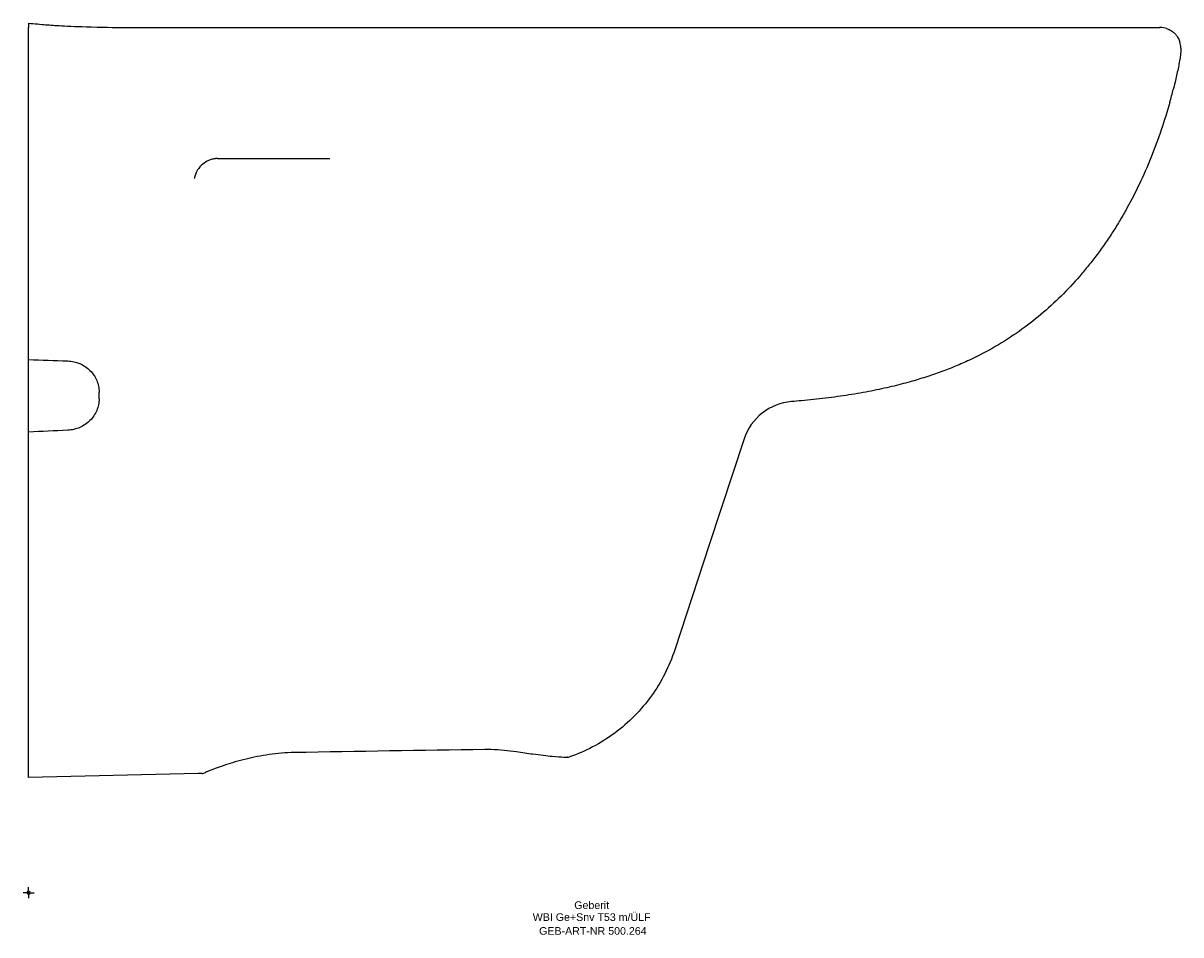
# Model space of a CAD drawing. Header units: millimetres. Extents: x -2 to 530, y -19 to 400.
import ezdxf
from ezdxf.enums import TextEntityAlignment as Align

# ---------------------------------------------------------------- set-up
doc = ezdxf.new("R2010")
doc.units = ezdxf.units.MM
doc.layers.get('0').update_dxf_attribs({"linetype": 'CONTINUOUS'})
for name, color, linetype, lineweight in [('Arbeitspunkt(DIN)', 7, 'CONTINUOUS', 25), ('GEB-ART-NR', 1, 'CONTINUOUS', 18), ('GEB-BEZUG', 2, 'CONTINUOUS', 25), ('GEB-TEXT', 5, 'CONTINUOUS', 18)]:
    doc.layers.add(name, color=color, linetype=linetype, lineweight=lineweight)
doc.layers.add('GEB-KONTUR-A', color=5, linetype='CONTINUOUS')
doc.styles.get("Standard").update_dxf_attribs({"font": 'arial.ttf'})

# ---------------------------------------------------------------- blocks, each defined once
blk = doc.blocks.new('Einfügepunkt')
at = {"layer": 'GEB-BEZUG'}
for p, q in [((-0.71, -0.71), (0.71, 0.71)), ((-0.71, 0.71), (0.71, -0.71))]:
    blk.add_line(p, q, dxfattribs=at)

msp = doc.modelspace()

# ---------------------------------------------------------------- linework, layer by layer
at = {"layer": 'Arbeitspunkt(DIN)', "ltscale": 25}
for q in [(-2.5, 0), (0, 2.5), (0, -2.5), (2.5, 0)]:
    msp.add_line((0, 0), q, dxfattribs=at)
at = {"layer": 'GEB-KONTUR-A', "ltscale": 25}
for p, q in [((518.5, 398), (520.5, 398)), ((0, 337.95), (0, 343.23)), ((0, 337.85), (0, 337.95)), ((0, 328.23), (0, 337.85)), ((329.15, 208.8), (313.27, 160.48)), ((313.27, 160.48), (297.23, 111.72)), ((0, 67.57), (0, 73.95)), ((78, 54.77), (0, 53)), ((79.8, 54.81), (78, 54.77))]:
    msp.add_line(p, q, dxfattribs=at)
for centre, start, end in [((247.81, 65.26), 252.2808, 252.2859), ((247.81, 65.26), 269.3895, 289.21), ((79.74, 57.81), 271.3, 302.1322)]:
    msp.add_arc(centre, 3, start, end, dxfattribs=at)
for centre, major_axis, ratio, start_param, end_param in [((520.97, 390.86), (8.08, -1.6), 0.861241, 1.434344, 1.797311), ((522.86, 388.97), (1.6, -8.08), 0.861241, 1.344282, 1.707249), ((511.21, 361.6), (-16.56, -53.81), 0.22374, 1.675087, 1.7875), ((87.12, 326.66), (8.4, 7.32), 0.989572, 0.930819, 0.930879), ((87.12, 326.66), (8.4, 7.32), 0.989569, 2.210687, 2.2107), ((32.41, 547.34), (-0.05, -1121.81), 0.000014, 1.281383, 1.284273)]:
    msp.add_ellipse(centre, major_axis=major_axis, ratio=ratio, start_param=start_param, end_param=end_param, dxfattribs=at)
for points, knots in [([(0, 400), (2.7, 399.72), (6.45, 399.39), (10.21, 399.11), (11.27, 399.04)], [0, 0, 0, 0, 0.2786462, 0.3874342, 0.3874342, 0.3874342, 0.3874342]), ([(0, 400), (0, 400), (0, 399.91), (0, 399.34), (0, 398.87), (0, 398)], [0, 0, 0, 0, 0.500005, 0.500005, 1, 1, 1, 1]), ([(0, 388.5), (0, 388.73), (0, 388.96), (0, 389.19), (0, 389.42), (0, 389.65), (0, 389.88), (0, 390.12), (0, 390.35), (0, 390.58), (0, 390.81), (0, 391.04), (0, 391.27), (0, 391.5), (0, 391.72), (0, 391.95), (0, 391.99), (0, 392.03), (0, 392.07), (0, 392.29), (0, 392.5), (0, 392.72), (0, 392.94), (0, 393.15), (0, 393.36), (0, 393.56), (0, 393.76), (0, 393.95), (0, 394.14), (0, 394.33), (0, 394.51), (0, 394.69), (0, 394.86), (0, 395.03), (0, 395.05), (0, 395.08), (0, 395.11), (0, 395.28), (0, 395.44), (0, 395.59), (0, 395.75), (0, 395.89), (0, 396.04), (0, 396.18), (0, 396.32), (0, 396.45), (0, 396.58), (0, 396.7), (0, 396.82), (0, 396.94), (0, 397.04), (0, 397.14), (0, 397.16), (0, 397.17), (0, 397.19), (0, 397.28), (0, 397.37), (0, 397.45), (0, 397.53), (0, 397.61), (0, 397.67), (0, 397.73), (0, 397.79), (0, 397.83), (0, 397.87), (0, 397.91), (0, 397.94), (0, 397.96), (0, 397.98), (0, 397.99), (0, 397.99), (0, 397.99), (0, 398)], [0, 0, 0, 0, 0.046649, 0.046649, 0.046649, 0.094234, 0.094234, 0.094234, 0.142905, 0.142905, 0.142905, 0.191959, 0.191959, 0.191959, 0.241116, 0.241116, 0.241116, 0.249946, 0.249946, 0.249946, 0.299106, 0.299106, 0.299106, 0.349316, 0.349316, 0.349316, 0.397711, 0.397711, 0.397711, 0.445428, 0.445428, 0.445428, 0.492016, 0.492016, 0.492016, 0.499946, 0.499946, 0.499946, 0.546816, 0.546816, 0.546816, 0.59463, 0.59463, 0.59463, 0.643532, 0.643532, 0.643532, 0.692813, 0.692813, 0.692813, 0.742181, 0.742181, 0.742181, 0.74992, 0.74992, 0.74992, 0.799264, 0.799264, 0.799264, 0.849448, 0.849448, 0.849448, 0.898007, 0.898007, 0.898007, 0.945882, 0.945882, 0.945882, 0.992627, 0.992627, 0.992627, 1, 1, 1, 1]), ([(7.75, 399.3), (10.28, 399.1), (11.86, 398.98), (18.53, 398.62), (23.01, 398.43), (36.35, 398.06), (41.59, 398), (44.74, 398)], [0, 0, 0, 0, 5.461452, 5.461452, 10.480524, 10.480524, 17.04336, 17.04336, 17.04336, 17.04336]), ([(44.74, 398), (78.06, 398), (111.39, 398), (194.72, 398), (244.74, 398), (320.29, 398), (346.03, 398), (390.3, 398), (409.17, 398), (439.17, 398), (451.17, 398), (472.1, 398), (481.28, 398), (496.39, 398), (502.63, 398), (512.52, 398), (516.21, 398), (519.2, 398), (519.82, 398), (520.17, 398)], [0, 0, 0, 0, 10.000034, 10.000034, 25.000885, 25.000885, 32.670484, 32.670484, 38.557484, 38.557484, 42.762416, 42.762416, 46.687628, 46.687628, 50.319536, 50.319536, 53.944053, 53.944053, 55.487392, 55.487392, 55.487392, 55.487392]), ([(523.44, 397.53), (523.67, 397.46), (524.61, 397.11), (525.48, 396.62), (526.09, 396.18)], [0, 0, 0, 0, 0.249837, 1, 1, 1, 1]), ([(528.18, 394.09), (528.62, 393.48), (529.11, 392.61), (529.46, 391.67), (529.53, 391.44)], [0, 0, 0, 0, 0.750163, 1, 1, 1, 1]), ([(0, 343.23), (0, 345.66), (0, 348.11), (0, 350.55), (0, 354.76), (0, 358.97), (0, 363.18), (0, 364.06), (0, 364.94), (0, 365.82), (0, 367.11), (0, 368.34), (0, 369.51), (0, 371.8), (0, 373.9), (0, 375.85), (0, 376.94), (0, 378), (0, 379.01), (0, 380.11), (0, 381.16), (0, 382.17), (0, 384.41), (0, 386.47), (0, 388.5)], [-3.188265, -3.188265, -3.188265, -3.188265, -2.745353, -2.745353, -2.745353, -1.984283, -1.984283, -1.984283, -1.82529, -1.82529, -1.82529, -1.592963, -1.592963, -1.592963, -1.140155, -1.140155, -1.140155, -0.884259, -0.884259, -0.884259, -0.607483, -0.607483, -0.607483, -0.000001, -0.000001, -0.000001, -0.000001]), ([(530, 388.5), (530, 386.53), (529.64, 383.63), (528.86, 379.69), (528.01, 375.65), (527.21, 372.25), (526.6, 369.84), (526.53, 369.55)], [0, 0, 0, 0, 0.318702, 0.478053, 0.637404, 0.956106, 1, 1, 1, 1]), ([(524.91, 363.52), (523.73, 359.37), (521.07, 350.78), (517.92, 342.25), (516.2, 338)], [0, 0, 0, 0, 0.49, 1, 1, 1, 1]), ([(86.33, 337.69), (86.25, 337.69), (86.15, 337.68), (85.94, 337.65), (85.82, 337.64), (85.54, 337.6), (85.38, 337.57), (84.95, 337.49), (84.67, 337.43), (83.84, 337.21), (83.29, 337.02), (81.82, 336.37), (80.93, 335.83), (79.2, 334.41), (78.38, 333.48), (77.07, 331.38), (76.57, 330.18), (76.3, 328.95)], [0, 0, 0, 0, 0.042187, 0.042187, 0.082574, 0.082574, 0.133039, 0.133039, 0.218784, 0.218784, 0.391563, 0.391563, 0.7003, 0.7003, 1.063595, 1.063595, 1.444725, 1.444725, 1.444725, 1.444725]), ([(86.96, 337.71), (90.31, 337.71), (93.66, 337.72), (97.02, 337.72), (103.18, 337.72), (109.34, 337.73), (115.49, 337.73), (123.18, 337.74), (130.86, 337.74), (138.55, 337.75)], [0, 0, 0, 0, 0.194923, 0.194923, 0.194923, 0.553102, 0.553102, 0.553102, 1, 1, 1, 1]), ([(516.2, 338), (514.53, 333.87), (511.05, 325.96), (506.26, 316.64), (502.1, 309.4), (498.79, 304.05), (495.85, 299.63), (493.38, 296.12), (490.83, 292.65), (487.55, 288.41), (482.14, 281.94), (475, 274.31), (465.75, 265.85), (455.73, 258.1), (444.83, 251.07), (434.89, 245.88), (426.39, 242.14), (419.72, 239.54), (413.92, 237.55), (409.12, 236.06), (405.38, 234.97), (401.39, 233.89), (395.56, 232.44), (387.68, 230.73), (377.45, 228.92), (366.66, 227.42), (357.73, 226.48), (352.47, 226.03), (350.92, 225.91)], [0, 0, 0, 0, 0.068028, 0.136056, 0.170069, 0.204083, 0.238097, 0.255104, 0.272111, 0.30555, 0.338989, 0.405868, 0.472746, 0.539624, 0.606502, 0.673381, 0.70682, 0.740259, 0.773698, 0.790418, 0.807137, 0.824942, 0.842746, 0.878356, 0.913965, 0.949574, 0.985184, 1, 1, 1, 1]), ([(0, 245.24), (0, 247.72), (0, 250.2), (0, 252.69), (0, 271.27), (0, 290.3), (0, 309.78), (0, 315.89), (0, 322.04), (0, 328.23)], [0, 0, 0, 0, 0.0926095, 0.0926095, 0.0926095, 0.7833883, 0.7833883, 0.7833883, 1, 1, 1, 1]), ([(76.26, 328.77), (76.24, 328.68), (76.24, 328.62), (76.23, 328.57), (76.23, 328.56), (76.23, 328.56)], [0.0515645, 0.0515645, 0.0515645, 0.0515645, 0.1885296, 0.1885296, 0.2784602, 0.2784602, 0.2784602, 0.2784602]), ([(76.3, 328.95), (76.28, 328.86), (76.27, 328.79), (76.25, 328.72), (76.25, 328.71), (76.25, 328.71)], [0, 0, 0, 0, 0.0679789, 0.0679789, 0.1261076, 0.1261076, 0.1261076, 0.1261076]), ([(0, 211.87), (0, 217.33), (0, 223.05), (0, 234.22), (0, 238.75), (0, 245.24)], [-4.046551, -4.046551, -4.046551, -4.046551, -2.023276, -2.023276, -0.000001, -0.000001, -0.000001, -0.000001]), ([(18.04, 244.61), (18.98, 244.58), (19.93, 244.46), (21.77, 244.05), (22.68, 243.76), (25.3, 242.64), (26.9, 241.57), (29.56, 238.91), (30.63, 237.33), (31.69, 234.78), (31.96, 233.9), (32.31, 232.11), (32.41, 231.2), (32.41, 230.29)], [-2.295029, -2.295029, -2.295029, -2.295029, -2.010271, -2.010271, -1.725537, -1.725537, -1.147515, -1.147515, -0.569485, -0.569485, -0.284754, -0.284754, 0, 0, 0, 0]), ([(32.41, 227.18), (32.41, 226.27), (32.31, 225.36), (31.96, 223.57), (31.69, 222.69), (30.62, 220.13), (29.56, 218.55), (26.9, 215.88), (25.3, 214.79), (22.68, 213.64), (21.78, 213.34), (19.93, 212.91), (18.99, 212.78), (18.04, 212.74)], [-2.294345, -2.294345, -2.294345, -2.294345, -2.009187, -2.009187, -1.724045, -1.724045, -1.14718, -1.14718, -0.570189, -0.570189, -0.2851, -0.2851, 0, 0, 0, 0]), ([(350.92, 225.91), (346.05, 225.52), (341.3, 223.67), (337.45, 220.64), (333.61, 217.62), (330.68, 213.44), (329.15, 208.8)], [0, 0, 0, 0, 0.5, 0.5, 0.5, 0.9999836, 0.9999836, 0.9999836, 0.9999836]), ([(0, 73.95), (0, 98.31), (0, 123.05), (0, 148.07), (0, 169.13), (0, 190.39), (0, 211.87)], [-14.766783, -14.766783, -14.766783, -14.766783, -6.750537, -6.750537, -6.750537, -0.000002, -0.000002, -0.000002, -0.000002]), ([(297.23, 111.72), (295.99, 107.92), (294.44, 104.22), (292.63, 100.66), (290.81, 97.09), (288.72, 93.67), (286.38, 90.43), (284.08, 87.24), (281.53, 84.22), (278.77, 81.42), (278.73, 81.37), (278.68, 81.33), (278.64, 81.28), (275.83, 78.43), (272.8, 75.8), (269.59, 73.42), (266.37, 71.04), (262.98, 68.91), (259.44, 67.05), (256.01, 65.25), (252.45, 63.7), (248.8, 62.43)], [0, 0, 0, 0, 0.167569, 0.167569, 0.167569, 0.335137, 0.335137, 0.335137, 0.5, 0.5, 0.5, 0.502705, 0.502705, 0.502705, 0.670273, 0.670273, 0.670273, 0.837841, 0.837841, 0.837841, 1, 1, 1, 1]), ([(0, 53), (0, 53), (0, 53.51), (0, 55.22), (0, 55.69), (0, 56.24), (0, 56.89), (0, 58.24), (0, 59.92), (0, 61.93), (0, 63.59), (0, 65.48), (0, 67.57)], [-6.269819, -6.269819, -6.269819, -6.269819, -3.526348, -3.526348, -3.526348, -2.785769, -2.785769, -2.785769, -1.263485, -1.263485, -1.263485, 0, 0, 0, 0]), ([(122.25, 64.45), (118.34, 64.38), (114.37, 64.06), (106.88, 63.01), (103.28, 62.28), (96.48, 60.62), (93.27, 59.65), (87.74, 57.81), (85.4, 56.93), (82.99, 55.97), (82.36, 55.71), (81.62, 55.4), (81.4, 55.3), (81.24, 55.23), (81.21, 55.21), (81.21, 55.21)], [0, 0, 0, 0, 1.174122, 1.174122, 2.352129, 2.352129, 3.630572, 3.630572, 4.98215, 4.98215, 5.630426, 5.630426, 6.047019, 6.047019, 6.211601, 6.211601, 6.211601, 6.211601]), ([(122.25, 64.45), (118.34, 64.38), (114.37, 64.06), (106.88, 63.01), (103.28, 62.28), (96.48, 60.62), (93.27, 59.65), (87.74, 57.81), (85.4, 56.93), (82.99, 55.97), (82.36, 55.71), (81.66, 55.41), (81.46, 55.33), (81.33, 55.27)], [0, 0, 0, 0, 1.174122, 1.174122, 2.352129, 2.352129, 3.630572, 3.630572, 4.98215, 4.98215, 5.630426, 5.630426, 5.997073, 5.997073, 5.997073, 5.997073]), ([(224.35, 64.75), (220.73, 65.32), (216.77, 65.7), (211.82, 65.82), (210.86, 65.82), (209.89, 65.81)], [0, 0, 0, 0, 1.20312, 1.20312, 1.493282, 1.493282, 1.493282, 1.493282]), ([(247.88, 62.27), (247.88, 62.27), (247.88, 62.27), (247.86, 62.26), (247.77, 62.26), (247.36, 62.24), (246.85, 62.23), (244.97, 62.26), (243.15, 62.37), (238.4, 62.84), (235.32, 63.2), (229.52, 63.98), (226.99, 64.34), (224.35, 64.75)], [0.557314, 0.557314, 0.557314, 0.557314, 0.587052, 0.587052, 0.813441, 0.813441, 1.445299, 1.445299, 2.651682, 2.651682, 3.951441, 3.951441, 4.823259, 4.823259, 4.823259, 4.823259])]:
    msp.add_open_spline(points, degree=3, knots=knots, dxfattribs=at)
for points in [[(520.5, 398), (520.5, 398), (520.39, 398), (520.17, 398)], [(526.09, 396.18), (526.49, 395.89), (527.25, 395.25), (527.89, 394.49), (528.18, 394.09)], [(86.93, 337.71), (86.73, 337.71), (86.53, 337.71), (86.33, 337.69)], [(86.38, 337.7), (86.38, 337.7), (86.37, 337.7), (86.33, 337.69)], [(86.96, 337.71), (86.95, 337.71), (86.94, 337.71), (86.93, 337.71)], [(138.38, 337.75), (138.44, 337.75), (138.49, 337.75), (138.55, 337.75)], [(0, 245.24), (6.01, 245.03), (12.02, 244.82), (18.04, 244.61)], [(18.04, 212.74), (12.02, 212.45), (6.01, 212.16), (0, 211.87)], [(209.89, 65.81), (180.67, 65.49), (151.46, 64.94), (122.25, 64.45)]]:
    msp.add_open_spline(points, degree=3, dxfattribs=at)

# ---------------------------------------------------------------- block references
at = {"ltscale": 25}
msp.add_blockref('Einfügepunkt', (0, 0), dxfattribs=at)

# ---------------------------------------------------------------- texts
at = {"layer": 'GEB-ART-NR'}
msp.add_text('GEB-ART-NR 500.264', height=3.5, dxfattribs=at).set_placement((259.55, -19.34), align=Align.CENTER)
at = {"layer": 'GEB-TEXT'}
for s, p in [('Geberit', (259, -7.5)), ('WBI Ge+Snv T53 m/ÜLF', (259, -13))]:
    msp.add_text(s, height=3.5, dxfattribs=at).set_placement(p, align=Align.CENTER)

doc.saveas('drawing.dxf')
